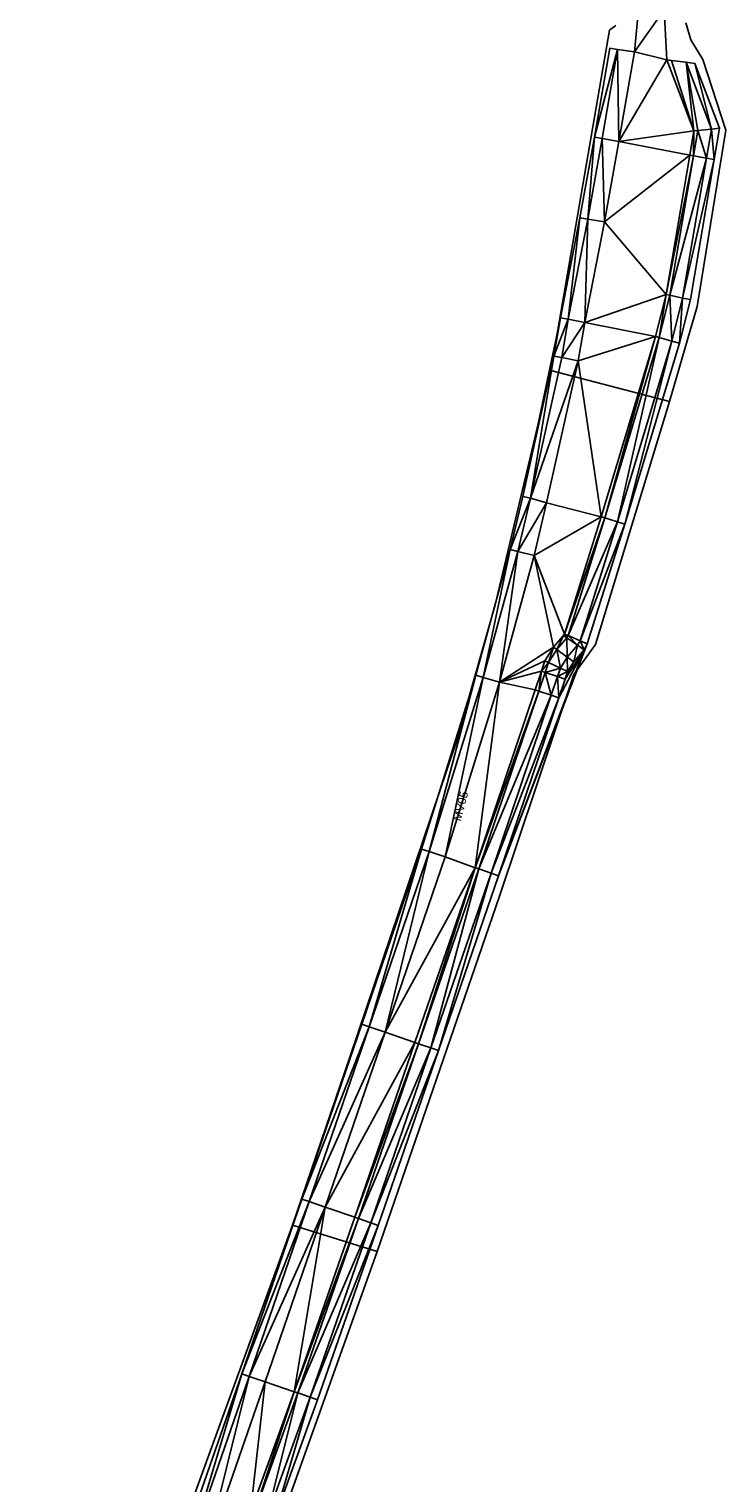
# Model space of a CAD drawing. Header units: inches. Extents: x 165249 to 166515, y 421241 to 425252.
# Tile 6 of 8: x 165751 to 166127, y 423019 to 423806. Entities that reach past the tile are written whole.
import ezdxf

# ---------------------------------------------------------------- set-up
doc = ezdxf.new("R2010")
doc.units = ezdxf.units.IN
doc.header["$MEASUREMENT"] = 0
for name, color, linetype in [('_MODEL', 7, 'Continuous'), ('Model_TIN', 9, 'Continuous'), ('TI21280_Monstervakken_0103', 5, 'Continuous')]:
    doc.layers.add(name, color=color, linetype=linetype)
doc.styles.get("Standard").update_dxf_attribs({"font": 'arial.ttf'})

msp = doc.modelspace()

# ---------------------------------------------------------------- linework, layer by layer
at = {"layer": '_MODEL', "color": 8}
for p, q in [((166064.61, 423795.48, 4.9), (166068.82, 423794.84, 3.2)), ((166068.82, 423794.84, 3.2), (166077.89, 423793.62, 0.15)), ((166095.51, 423789.23, 0.15), (166097.92, 423788.91, 0.85)), ((166097.92, 423788.91, 0.85), (166105.81, 423787.89, 3.2)), ((166105.81, 423787.89, 3.2), (166110.59, 423787.26, 4.9))]:
    msp.add_line(p, q, dxfattribs=at)
at = {"layer": '_MODEL', "color": 6}
msp.add_line((166110.09, 423750.81, 0.15), (166095.51, 423789.23, 0.15), dxfattribs=at)
at = {"layer": '_MODEL', "color": 3}
msp.add_line((166119.53, 423751.74, 3.2), (166105.81, 423787.89, 3.2), dxfattribs=at)
at = {"layer": '_MODEL', "color": 4}
msp.add_line((166123.91, 423752.17, 4.9), (166110.59, 423787.26, 4.9), dxfattribs=at)
at = {"layer": '_MODEL', "color": 6, "elevation": 0.15}
for points in [[(166085.98, 423859.28), (166082.77, 423833.81), (166080.11, 423816.37), (166077.89, 423793.62)], [(166106.92, 423856.88), (166097.34, 423831.85), (166094.05, 423816.23), (166095.51, 423789.23)], [(165763.98, 422597.5), (165770.15, 422636.38), (165779.85, 422685.2), (165799.05, 422784.28), (165818.29, 422881.88), (165845.44, 422978.78), (165878.4, 423073.92), (165910.86, 423168.53), (165943.25, 423263.14), (165975.61, 423357.96), (166004.99, 423452.47), (166023.74, 423520.95), (166030.49, 423549.47), (166047.59, 423626.32), (166051.16, 423647.18), (166061.67, 423701.5), (166069.5, 423745.08), (166077.89, 423793.62)], [(166110.09, 423750.81), (166107.87, 423737.62), (166095.03, 423662.24), (166089.29, 423639.49), (166059.98, 423541.99), (166040.1, 423478.55)], [(165870.47, 423003.5), (165894.05, 423068.63), (165926.81, 423162.99), (165959.31, 423257.55), (165991.79, 423352.09), (166024.34, 423448.39), (166027.75, 423458.4), (166029.57, 423463.97), (166034.26, 423471.45), (166039.65, 423477.75), (166040.1, 423478.55)]]:
    msp.add_lwpolyline(points, dxfattribs=at)
at = {"layer": '_MODEL', "color": 4, "elevation": 4.9}
for points in [[(165750.75, 422599.66), (165756.96, 422638.73), (165766.7, 422687.78), (165785.9, 422786.85), (165805.24, 422884.99), (165832.65, 422982.79), (165865.74, 423078.28), (165898.18, 423172.87), (165930.57, 423267.48), (165962.87, 423362.12), (165992.13, 423456.23), (166010.75, 423524.26), (166017.55, 423552.94), (166034.44, 423628.9), (166037.98, 423649.58), (166048.47, 423703.8), (166056.3, 423747.36), (166064.61, 423795.48)], [(166123.91, 423752.17), (166121.08, 423735.38), (166108.15, 423659.47), (166102.21, 423635.92), (166072.79, 423538.05), (166052.47, 423473.23)], [(165883.28, 422999.52), (165906.68, 423064.15), (165939.47, 423158.62), (165971.98, 423253.2), (166004.48, 423347.77), (166037.03, 423444.09), (166040.46, 423454.16), (166041.79, 423458.24), (166045.09, 423463.49), (166050.7, 423470.06), (166052.47, 423473.23)]]:
    msp.add_lwpolyline(points, dxfattribs=at)
at = {"layer": '_MODEL', "color": 3, "elevation": 3.2}
for points in [[(165754.96, 422599.04), (165761.14, 422637.99), (165770.87, 422686.97), (165790.07, 422786.04), (165809.38, 422884.01), (165836.71, 422981.52), (165869.75, 423076.9), (165902.2, 423171.49), (165934.59, 423266.1), (165966.91, 423360.8), (165996.21, 423455.03), (166014.87, 423523.21), (166021.69, 423551.99), (166038.61, 423628.08), (166042.16, 423648.82), (166052.66, 423703.07), (166060.49, 423746.63), (166068.8, 423794.75)], [(166119.53, 423751.74), (166116.89, 423736.09), (166103.99, 423660.35), (166098.11, 423637.06), (166068.73, 423539.3), (166048.55, 423474.92)], [(165879.22, 423000.78), (165902.67, 423065.57), (165935.45, 423160.01), (165967.96, 423254.58), (166000.45, 423349.14), (166033, 423445.45), (166036.43, 423455.51), (166037.91, 423460.06), (166041.65, 423466.02), (166047.2, 423472.5), (166048.55, 423474.92)]]:
    msp.add_lwpolyline(points, dxfattribs=at)
at = {"layer": '_MODEL', "color": 2, "elevation": 0.85}
for points in [[(166112.26, 423751.07), (166109.94, 423737.26), (166097.08, 423661.8), (166091.32, 423638.93), (166061.99, 423541.37), (166042.04, 423477.72)], [(165872.48, 423002.88), (165896.03, 423067.92), (165928.79, 423162.31), (165961.29, 423256.87), (165993.78, 423351.42), (166026.33, 423447.72), (166029.74, 423457.74), (166031.48, 423463.07), (166035.96, 423470.21), (166041.38, 423476.55), (166042.04, 423477.72)]]:
    msp.add_lwpolyline(points, dxfattribs=at)
at = {"layer": 'Model_TIN'}
for points in [[(166094.05, 423816.23, 0.15), (166077.89, 423793.62, 0.15), (166080.11, 423816.37, 0.15), (166094.05, 423816.23, 0.15)], [(166077.89, 423793.62, 0.15), (166094.05, 423816.23, 0.15), (166095.51, 423789.23, 0.15), (166077.89, 423793.62, 0.15)], [(166064.61, 423795.48, 4.9), (166068.8, 423794.75, 3.2), (166056.3, 423747.36, 4.9), (166064.61, 423795.48, 4.9)], [(166068.8, 423794.75, 3.2), (166064.61, 423795.48, 4.9), (166068.82, 423794.84, 3.2), (166068.8, 423794.75, 3.2)], [(166068.8, 423794.75, 3.2), (166060.49, 423746.63, 3.2), (166056.3, 423747.36, 4.9), (166068.8, 423794.75, 3.2)], [(166068.8, 423794.75, 3.2), (166069.5, 423745.08, 0.15), (166060.49, 423746.63, 3.2), (166068.8, 423794.75, 3.2)], [(166068.8, 423794.75, 3.2), (166068.82, 423794.84, 3.2), (166077.89, 423793.62, 0.15), (166068.8, 423794.75, 3.2)], [(166068.8, 423794.75, 3.2), (166077.89, 423793.62, 0.15), (166069.5, 423745.08, 0.15), (166068.8, 423794.75, 3.2)], [(166069.5, 423745.08, 0.15), (166077.89, 423793.62, 0.15), (166095.51, 423789.23, 0.15), (166069.5, 423745.08, 0.15)], [(166095.51, 423789.23, 0.15), (166110.09, 423750.81, 0.15), (166069.5, 423745.08, 0.15), (166095.51, 423789.23, 0.15)], [(166095.51, 423789.23, 0.15), (166097.92, 423788.91, 0.85), (166110.09, 423750.81, 0.15), (166095.51, 423789.23, 0.15)], [(166105.81, 423787.89, 3.2), (166110.09, 423750.81, 0.15), (166097.92, 423788.91, 0.85), (166105.81, 423787.89, 3.2)], [(166105.81, 423787.89, 3.2), (166110.59, 423787.26, 4.9), (166119.53, 423751.74, 3.2), (166105.81, 423787.89, 3.2)], [(166119.53, 423751.74, 3.2), (166112.26, 423751.07, 0.85), (166105.81, 423787.89, 3.2), (166119.53, 423751.74, 3.2)], [(166112.26, 423751.07, 0.85), (166110.09, 423750.81, 0.15), (166105.81, 423787.89, 3.2), (166112.26, 423751.07, 0.85)], [(166119.53, 423751.74, 3.2), (166110.59, 423787.26, 4.9), (166123.91, 423752.17, 4.9), (166119.53, 423751.74, 3.2)], [(166107.87, 423737.62, 0.15), (166069.5, 423745.08, 0.15), (166110.09, 423750.81, 0.15), (166107.87, 423737.62, 0.15)], [(166109.94, 423737.26, 0.85), (166107.87, 423737.62, 0.15), (166110.09, 423750.81, 0.15), (166109.94, 423737.26, 0.85)], [(166109.94, 423737.26, 0.85), (166110.09, 423750.81, 0.15), (166112.26, 423751.07, 0.85), (166109.94, 423737.26, 0.85)], [(166116.89, 423736.09, 3.2), (166109.94, 423737.26, 0.85), (166112.26, 423751.07, 0.85), (166116.89, 423736.09, 3.2)], [(166119.53, 423751.74, 3.2), (166116.89, 423736.09, 3.2), (166112.26, 423751.07, 0.85), (166119.53, 423751.74, 3.2)], [(166119.53, 423751.74, 3.2), (166121.08, 423735.38, 4.9), (166116.89, 423736.09, 3.2), (166119.53, 423751.74, 3.2)], [(166119.53, 423751.74, 3.2), (166123.91, 423752.17, 4.9), (166121.08, 423735.38, 4.9), (166119.53, 423751.74, 3.2)], [(166052.66, 423703.07, 3.2), (166048.47, 423703.8, 4.9), (166056.3, 423747.36, 4.9), (166052.66, 423703.07, 3.2)], [(166056.3, 423747.36, 4.9), (166060.49, 423746.63, 3.2), (166052.66, 423703.07, 3.2), (166056.3, 423747.36, 4.9)], [(166061.67, 423701.5, 0.15), (166052.66, 423703.07, 3.2), (166060.49, 423746.63, 3.2), (166061.67, 423701.5, 0.15)], [(166060.49, 423746.63, 3.2), (166069.5, 423745.08, 0.15), (166061.67, 423701.5, 0.15), (166060.49, 423746.63, 3.2)], [(166107.87, 423737.62, 0.15), (166061.67, 423701.5, 0.15), (166069.5, 423745.08, 0.15), (166107.87, 423737.62, 0.15)], [(166061.67, 423701.5, 0.15), (166107.87, 423737.62, 0.15), (166095.03, 423662.24, 0.15), (166061.67, 423701.5, 0.15)], [(166107.87, 423737.62, 0.15), (166109.94, 423737.26, 0.85), (166095.03, 423662.24, 0.15), (166107.87, 423737.62, 0.15)], [(166109.94, 423737.26, 0.85), (166097.08, 423661.8, 0.85), (166095.03, 423662.24, 0.15), (166109.94, 423737.26, 0.85)], [(166116.89, 423736.09, 3.2), (166097.08, 423661.8, 0.85), (166109.94, 423737.26, 0.85), (166116.89, 423736.09, 3.2)], [(166103.99, 423660.35, 3.2), (166097.08, 423661.8, 0.85), (166116.89, 423736.09, 3.2), (166103.99, 423660.35, 3.2)], [(166103.99, 423660.35, 3.2), (166116.89, 423736.09, 3.2), (166121.08, 423735.38, 4.9), (166103.99, 423660.35, 3.2)], [(166103.99, 423660.35, 3.2), (166121.08, 423735.38, 4.9), (166108.15, 423659.47, 4.9), (166103.99, 423660.35, 3.2)], [(166042.16, 423648.82, 3.2), (166037.98, 423649.58, 4.9), (166048.47, 423703.8, 4.9), (166042.16, 423648.82, 3.2)], [(166052.66, 423703.07, 3.2), (166042.16, 423648.82, 3.2), (166048.47, 423703.8, 4.9), (166052.66, 423703.07, 3.2)], [(166051.16, 423647.18, 0.15), (166042.16, 423648.82, 3.2), (166052.66, 423703.07, 3.2), (166051.16, 423647.18, 0.15)], [(166052.66, 423703.07, 3.2), (166061.67, 423701.5, 0.15), (166051.16, 423647.18, 0.15), (166052.66, 423703.07, 3.2)], [(166061.67, 423701.5, 0.15), (166095.03, 423662.24, 0.15), (166051.16, 423647.18, 0.15), (166061.67, 423701.5, 0.15)], [(166051.16, 423647.18, 0.15), (166095.03, 423662.24, 0.15), (166089.29, 423639.49, 0.15), (166051.16, 423647.18, 0.15)], [(166091.32, 423638.93, 0.85), (166089.29, 423639.49, 0.15), (166095.03, 423662.24, 0.15), (166091.32, 423638.93, 0.85)], [(166097.08, 423661.8, 0.85), (166091.32, 423638.93, 0.85), (166095.03, 423662.24, 0.15), (166097.08, 423661.8, 0.85)], [(166097.08, 423661.8, 0.85), (166098.11, 423637.06, 3.2), (166091.32, 423638.93, 0.85), (166097.08, 423661.8, 0.85)], [(166097.08, 423661.8, 0.85), (166103.99, 423660.35, 3.2), (166098.11, 423637.06, 3.2), (166097.08, 423661.8, 0.85)], [(166098.11, 423637.06, 3.2), (166103.99, 423660.35, 3.2), (166102.21, 423635.92, 4.9), (166098.11, 423637.06, 3.2)], [(166103.99, 423660.35, 3.2), (166108.15, 423659.47, 4.9), (166102.21, 423635.92, 4.9), (166103.99, 423660.35, 3.2)], [(166037.98, 423649.58, 4.9), (166034.44, 423628.9, 4.9), (166017.55, 423552.94, 4.9), (166037.98, 423649.58, 4.9)], [(166042.16, 423648.82, 3.2), (166034.44, 423628.9, 4.9), (166037.98, 423649.58, 4.9), (166042.16, 423648.82, 3.2)], [(166042.16, 423648.82, 3.2), (166038.61, 423628.08, 3.2), (166034.44, 423628.9, 4.9), (166042.16, 423648.82, 3.2)], [(166051.16, 423647.18, 0.15), (166038.61, 423628.08, 3.2), (166042.16, 423648.82, 3.2), (166051.16, 423647.18, 0.15)], [(166038.61, 423628.08, 3.2), (166051.16, 423647.18, 0.15), (166047.59, 423626.32, 0.15), (166038.61, 423628.08, 3.2)], [(166051.16, 423647.18, 0.15), (166089.29, 423639.49, 0.15), (166047.59, 423626.32, 0.15), (166051.16, 423647.18, 0.15)], [(166059.98, 423541.99, 0.15), (166047.59, 423626.32, 0.15), (166089.29, 423639.49, 0.15), (166059.98, 423541.99, 0.15)], [(166089.29, 423639.49, 0.15), (166061.99, 423541.37, 0.85), (166059.98, 423541.99, 0.15), (166089.29, 423639.49, 0.15)], [(166089.29, 423639.49, 0.15), (166091.32, 423638.93, 0.85), (166061.99, 423541.37, 0.85), (166089.29, 423639.49, 0.15)], [(166091.32, 423638.93, 0.85), (166068.73, 423539.3, 3.2), (166061.99, 423541.37, 0.85), (166091.32, 423638.93, 0.85)], [(166091.32, 423638.93, 0.85), (166098.11, 423637.06, 3.2), (166068.73, 423539.3, 3.2), (166091.32, 423638.93, 0.85)], [(166098.11, 423637.06, 3.2), (166072.79, 423538.05, 4.9), (166068.73, 423539.3, 3.2), (166098.11, 423637.06, 3.2)], [(166098.11, 423637.06, 3.2), (166102.21, 423635.92, 4.9), (166072.79, 423538.05, 4.9), (166098.11, 423637.06, 3.2)], [(166021.69, 423551.99, 3.2), (166017.55, 423552.94, 4.9), (166034.44, 423628.9, 4.9), (166021.69, 423551.99, 3.2)], [(166021.69, 423551.99, 3.2), (166034.44, 423628.9, 4.9), (166038.61, 423628.08, 3.2), (166021.69, 423551.99, 3.2)], [(166047.59, 423626.32, 0.15), (166021.69, 423551.99, 3.2), (166038.61, 423628.08, 3.2), (166047.59, 423626.32, 0.15)], [(166021.69, 423551.99, 3.2), (166047.59, 423626.32, 0.15), (166030.49, 423549.47, 0.15), (166021.69, 423551.99, 3.2)], [(166047.59, 423626.32, 0.15), (166059.98, 423541.99, 0.15), (166030.49, 423549.47, 0.15), (166047.59, 423626.32, 0.15)], [(166021.69, 423551.99, 3.2), (166010.75, 423524.26, 4.9), (166017.55, 423552.94, 4.9), (166021.69, 423551.99, 3.2)], [(166021.69, 423551.99, 3.2), (166014.87, 423523.21, 3.2), (166010.75, 423524.26, 4.9), (166021.69, 423551.99, 3.2)], [(166030.49, 423549.47, 0.15), (166014.87, 423523.21, 3.2), (166021.69, 423551.99, 3.2), (166030.49, 423549.47, 0.15)], [(166030.49, 423549.47, 0.15), (166023.74, 423520.95, 0.15), (166014.87, 423523.21, 3.2), (166030.49, 423549.47, 0.15)], [(166030.49, 423549.47, 0.15), (166059.98, 423541.99, 0.15), (166023.74, 423520.95, 0.15), (166030.49, 423549.47, 0.15)], [(166040.1, 423478.55, 0.15), (166023.74, 423520.95, 0.15), (166059.98, 423541.99, 0.15), (166040.1, 423478.55, 0.15)], [(166059.98, 423541.99, 0.15), (166061.99, 423541.37, 0.85), (166040.1, 423478.55, 0.15), (166059.98, 423541.99, 0.15)], [(166061.99, 423541.37, 0.85), (166042.04, 423477.72, 0.85), (166040.1, 423478.55, 0.15), (166061.99, 423541.37, 0.85)], [(166068.73, 423539.3, 3.2), (166042.04, 423477.72, 0.85), (166061.99, 423541.37, 0.85), (166068.73, 423539.3, 3.2)], [(166048.55, 423474.92, 3.2), (166042.04, 423477.72, 0.85), (166068.73, 423539.3, 3.2), (166048.55, 423474.92, 3.2)], [(166072.79, 423538.05, 4.9), (166048.55, 423474.92, 3.2), (166068.73, 423539.3, 3.2), (166072.79, 423538.05, 4.9)], [(166072.79, 423538.05, 4.9), (166052.47, 423473.23, 4.9), (166048.55, 423474.92, 3.2), (166072.79, 423538.05, 4.9)], [(165996.21, 423455.03, 3.2), (165992.13, 423456.23, 4.9), (166010.75, 423524.26, 4.9), (165996.21, 423455.03, 3.2)], [(165996.21, 423455.03, 3.2), (166010.75, 423524.26, 4.9), (166014.87, 423523.21, 3.2), (165996.21, 423455.03, 3.2)], [(166004.99, 423452.47, 0.15), (165996.21, 423455.03, 3.2), (166014.87, 423523.21, 3.2), (166004.99, 423452.47, 0.15)], [(166004.99, 423452.47, 0.15), (166014.87, 423523.21, 3.2), (166023.74, 423520.95, 0.15), (166004.99, 423452.47, 0.15)], [(166023.74, 423520.95, 0.15), (166034.26, 423471.45, 0.15), (166004.99, 423452.47, 0.15), (166023.74, 423520.95, 0.15)], [(166023.74, 423520.95, 0.15), (166040.1, 423478.55, 0.15), (166034.26, 423471.45, 0.15), (166023.74, 423520.95, 0.15)], [(166050.7, 423470.06, 4.9), (166052.47, 423473.23, 4.9), (166004.48, 423347.77, 4.9), (166050.7, 423470.06, 4.9)], [(166039.65, 423477.75, 0.15), (166034.26, 423471.45, 0.15), (166040.1, 423478.55, 0.15), (166039.65, 423477.75, 0.15)], [(166035.96, 423470.21, 0.85), (166034.26, 423471.45, 0.15), (166039.65, 423477.75, 0.15), (166035.96, 423470.21, 0.85)], [(166039.65, 423477.75, 0.15), (166041.38, 423476.55, 0.85), (166035.96, 423470.21, 0.85), (166039.65, 423477.75, 0.15)], [(166035.96, 423470.21, 0.85), (166041.38, 423476.55, 0.85), (166041.65, 423466.02, 3.2), (166035.96, 423470.21, 0.85)], [(166039.65, 423477.75, 0.15), (166040.1, 423478.55, 0.15), (166041.38, 423476.55, 0.85), (166039.65, 423477.75, 0.15)], [(166042.04, 423477.72, 0.85), (166041.38, 423476.55, 0.85), (166040.1, 423478.55, 0.15), (166042.04, 423477.72, 0.85)], [(166047.2, 423472.5, 3.2), (166041.38, 423476.55, 0.85), (166042.04, 423477.72, 0.85), (166047.2, 423472.5, 3.2)], [(166047.2, 423472.5, 3.2), (166041.65, 423466.02, 3.2), (166041.38, 423476.55, 0.85), (166047.2, 423472.5, 3.2)], [(166048.55, 423474.92, 3.2), (166047.2, 423472.5, 3.2), (166042.04, 423477.72, 0.85), (166048.55, 423474.92, 3.2)], [(166048.55, 423474.92, 3.2), (166050.7, 423470.06, 4.9), (166047.2, 423472.5, 3.2), (166048.55, 423474.92, 3.2)], [(166052.47, 423473.23, 4.9), (166050.7, 423470.06, 4.9), (166048.55, 423474.92, 3.2), (166052.47, 423473.23, 4.9)], [(166037.03, 423444.09, 4.9), (166050.7, 423470.06, 4.9), (166004.48, 423347.77, 4.9), (166037.03, 423444.09, 4.9)], [(166034.26, 423471.45, 0.15), (166029.57, 423463.97, 0.15), (166004.99, 423452.47, 0.15), (166034.26, 423471.45, 0.15)], [(166031.48, 423463.07, 0.85), (166029.57, 423463.97, 0.15), (166034.26, 423471.45, 0.15), (166031.48, 423463.07, 0.85)], [(166035.96, 423470.21, 0.85), (166031.48, 423463.07, 0.85), (166034.26, 423471.45, 0.15), (166035.96, 423470.21, 0.85)], [(166035.96, 423470.21, 0.85), (166037.91, 423460.06, 3.2), (166031.48, 423463.07, 0.85), (166035.96, 423470.21, 0.85)], [(166035.96, 423470.21, 0.85), (166041.65, 423466.02, 3.2), (166037.91, 423460.06, 3.2), (166035.96, 423470.21, 0.85)], [(166050.7, 423470.06, 4.9), (166037.03, 423444.09, 4.9), (166040.46, 423454.16, 4.9), (166050.7, 423470.06, 4.9)], [(166041.65, 423466.02, 3.2), (166041.79, 423458.24, 4.9), (166037.91, 423460.06, 3.2), (166041.65, 423466.02, 3.2)], [(166050.7, 423470.06, 4.9), (166040.46, 423454.16, 4.9), (166045.09, 423463.49, 4.9), (166050.7, 423470.06, 4.9)], [(166045.09, 423463.49, 4.9), (166041.65, 423466.02, 3.2), (166047.2, 423472.5, 3.2), (166045.09, 423463.49, 4.9)], [(166041.65, 423466.02, 3.2), (166045.09, 423463.49, 4.9), (166041.79, 423458.24, 4.9), (166041.65, 423466.02, 3.2)], [(166050.7, 423470.06, 4.9), (166045.09, 423463.49, 4.9), (166047.2, 423472.5, 3.2), (166050.7, 423470.06, 4.9)], [(166029.57, 423463.97, 0.15), (166027.75, 423458.4, 0.15), (166004.99, 423452.47, 0.15), (166029.57, 423463.97, 0.15)], [(166027.75, 423458.4, 0.15), (166024.34, 423448.39, 0.15), (166004.99, 423452.47, 0.15), (166027.75, 423458.4, 0.15)], [(166024.34, 423448.39, 0.15), (166027.75, 423458.4, 0.15), (166026.33, 423447.72, 0.85), (166024.34, 423448.39, 0.15)], [(166029.74, 423457.74, 0.85), (166026.33, 423447.72, 0.85), (166027.75, 423458.4, 0.15), (166029.74, 423457.74, 0.85)], [(166026.33, 423447.72, 0.85), (166029.74, 423457.74, 0.85), (166033, 423445.45, 3.2), (166026.33, 423447.72, 0.85)], [(166031.48, 423463.07, 0.85), (166027.75, 423458.4, 0.15), (166029.57, 423463.97, 0.15), (166031.48, 423463.07, 0.85)], [(166031.48, 423463.07, 0.85), (166029.74, 423457.74, 0.85), (166027.75, 423458.4, 0.15), (166031.48, 423463.07, 0.85)], [(166037.91, 423460.06, 3.2), (166029.74, 423457.74, 0.85), (166031.48, 423463.07, 0.85), (166037.91, 423460.06, 3.2)], [(166036.43, 423455.51, 3.2), (166029.74, 423457.74, 0.85), (166037.91, 423460.06, 3.2), (166036.43, 423455.51, 3.2)], [(166036.43, 423455.51, 3.2), (166033, 423445.45, 3.2), (166029.74, 423457.74, 0.85), (166036.43, 423455.51, 3.2)], [(166037.91, 423460.06, 3.2), (166041.79, 423458.24, 4.9), (166036.43, 423455.51, 3.2), (166037.91, 423460.06, 3.2)], [(166041.79, 423458.24, 4.9), (166040.46, 423454.16, 4.9), (166036.43, 423455.51, 3.2), (166041.79, 423458.24, 4.9)], [(166041.79, 423458.24, 4.9), (166045.09, 423463.49, 4.9), (166040.46, 423454.16, 4.9), (166041.79, 423458.24, 4.9)], [(165962.87, 423362.12, 4.9), (165992.13, 423456.23, 4.9), (165966.91, 423360.8, 3.2), (165962.87, 423362.12, 4.9)], [(165996.21, 423455.03, 3.2), (165966.91, 423360.8, 3.2), (165992.13, 423456.23, 4.9), (165996.21, 423455.03, 3.2)], [(165975.61, 423357.96, 0.15), (165966.91, 423360.8, 3.2), (165996.21, 423455.03, 3.2), (165975.61, 423357.96, 0.15)], [(166004.99, 423452.47, 0.15), (165975.61, 423357.96, 0.15), (165996.21, 423455.03, 3.2), (166004.99, 423452.47, 0.15)], [(165991.79, 423352.09, 0.15), (165975.61, 423357.96, 0.15), (166004.99, 423452.47, 0.15), (165991.79, 423352.09, 0.15)], [(166024.34, 423448.39, 0.15), (165991.79, 423352.09, 0.15), (166004.99, 423452.47, 0.15), (166024.34, 423448.39, 0.15)], [(166036.43, 423455.51, 3.2), (166037.03, 423444.09, 4.9), (166033, 423445.45, 3.2), (166036.43, 423455.51, 3.2)], [(166036.43, 423455.51, 3.2), (166040.46, 423454.16, 4.9), (166037.03, 423444.09, 4.9), (166036.43, 423455.51, 3.2)], [(166026.33, 423447.72, 0.85), (165991.79, 423352.09, 0.15), (166024.34, 423448.39, 0.15), (166026.33, 423447.72, 0.85)], [(165991.79, 423352.09, 0.15), (166026.33, 423447.72, 0.85), (165993.78, 423351.42, 0.85), (165991.79, 423352.09, 0.15)], [(166026.33, 423447.72, 0.85), (166033, 423445.45, 3.2), (165993.78, 423351.42, 0.85), (166026.33, 423447.72, 0.85)], [(165993.78, 423351.42, 0.85), (166033, 423445.45, 3.2), (166000.45, 423349.14, 3.2), (165993.78, 423351.42, 0.85)], [(166033, 423445.45, 3.2), (166037.03, 423444.09, 4.9), (166000.45, 423349.14, 3.2), (166033, 423445.45, 3.2)], [(166037.03, 423444.09, 4.9), (166004.48, 423347.77, 4.9), (166000.45, 423349.14, 3.2), (166037.03, 423444.09, 4.9)], [(165934.59, 423266.1, 3.2), (165930.57, 423267.48, 4.9), (165962.87, 423362.12, 4.9), (165934.59, 423266.1, 3.2)], [(165962.87, 423362.12, 4.9), (165966.91, 423360.8, 3.2), (165934.59, 423266.1, 3.2), (165962.87, 423362.12, 4.9)], [(165943.25, 423263.14, 0.15), (165934.59, 423266.1, 3.2), (165966.91, 423360.8, 3.2), (165943.25, 423263.14, 0.15)], [(165975.61, 423357.96, 0.15), (165943.25, 423263.14, 0.15), (165966.91, 423360.8, 3.2), (165975.61, 423357.96, 0.15)], [(165991.79, 423352.09, 0.15), (165943.25, 423263.14, 0.15), (165975.61, 423357.96, 0.15), (165991.79, 423352.09, 0.15)], [(165991.79, 423352.09, 0.15), (165959.31, 423257.55, 0.15), (165943.25, 423263.14, 0.15), (165991.79, 423352.09, 0.15)], [(165961.29, 423256.87, 0.85), (165959.31, 423257.55, 0.15), (165991.79, 423352.09, 0.15), (165961.29, 423256.87, 0.85)], [(165993.78, 423351.42, 0.85), (165961.29, 423256.87, 0.85), (165991.79, 423352.09, 0.15), (165993.78, 423351.42, 0.85)], [(165961.29, 423256.87, 0.85), (165993.78, 423351.42, 0.85), (165967.96, 423254.58, 3.2), (165961.29, 423256.87, 0.85)], [(165993.78, 423351.42, 0.85), (166000.45, 423349.14, 3.2), (165967.96, 423254.58, 3.2), (165993.78, 423351.42, 0.85)], [(166000.45, 423349.14, 3.2), (165971.98, 423253.2, 4.9), (165967.96, 423254.58, 3.2), (166000.45, 423349.14, 3.2)], [(166000.45, 423349.14, 3.2), (166004.48, 423347.77, 4.9), (165971.98, 423253.2, 4.9), (166000.45, 423349.14, 3.2)], [(165930.57, 423267.48, 4.9), (165934.59, 423266.1, 3.2), (165898.18, 423172.87, 4.9), (165930.57, 423267.48, 4.9)], [(165898.18, 423172.87, 4.9), (165934.59, 423266.1, 3.2), (165902.2, 423171.49, 3.2), (165898.18, 423172.87, 4.9)], [(165902.2, 423171.49, 3.2), (165934.59, 423266.1, 3.2), (165943.25, 423263.14, 0.15), (165902.2, 423171.49, 3.2)], [(165943.25, 423263.14, 0.15), (165910.86, 423168.53, 0.15), (165902.2, 423171.49, 3.2), (165943.25, 423263.14, 0.15)], [(165959.31, 423257.55, 0.15), (165910.86, 423168.53, 0.15), (165943.25, 423263.14, 0.15), (165959.31, 423257.55, 0.15)], [(165959.31, 423257.55, 0.15), (165926.81, 423162.99, 0.15), (165910.86, 423168.53, 0.15), (165959.31, 423257.55, 0.15)], [(165926.81, 423162.99, 0.15), (165959.31, 423257.55, 0.15), (165961.29, 423256.87, 0.85), (165926.81, 423162.99, 0.15)], [(165961.29, 423256.87, 0.85), (165928.79, 423162.31, 0.85), (165926.81, 423162.99, 0.15), (165961.29, 423256.87, 0.85)], [(165961.29, 423256.87, 0.85), (165967.96, 423254.58, 3.2), (165928.79, 423162.31, 0.85), (165961.29, 423256.87, 0.85)], [(165928.79, 423162.31, 0.85), (165967.96, 423254.58, 3.2), (165935.45, 423160.01, 3.2), (165928.79, 423162.31, 0.85)], [(165967.96, 423254.58, 3.2), (165971.98, 423253.2, 4.9), (165935.45, 423160.01, 3.2), (165967.96, 423254.58, 3.2)], [(165971.98, 423253.2, 4.9), (165939.47, 423158.62, 4.9), (165935.45, 423160.01, 3.2), (165971.98, 423253.2, 4.9)], [(165902.2, 423171.49, 3.2), (165865.74, 423078.28, 4.9), (165898.18, 423172.87, 4.9), (165902.2, 423171.49, 3.2)], [(165869.75, 423076.9, 3.2), (165865.74, 423078.28, 4.9), (165902.2, 423171.49, 3.2), (165869.75, 423076.9, 3.2)], [(165902.2, 423171.49, 3.2), (165910.86, 423168.53, 0.15), (165869.75, 423076.9, 3.2), (165902.2, 423171.49, 3.2)], [(165869.75, 423076.9, 3.2), (165910.86, 423168.53, 0.15), (165878.4, 423073.92, 0.15), (165869.75, 423076.9, 3.2)], [(165894.05, 423068.63, 0.15), (165878.4, 423073.92, 0.15), (165910.86, 423168.53, 0.15), (165894.05, 423068.63, 0.15)], [(165926.81, 423162.99, 0.15), (165894.05, 423068.63, 0.15), (165910.86, 423168.53, 0.15), (165926.81, 423162.99, 0.15)], [(165928.79, 423162.31, 0.85), (165894.05, 423068.63, 0.15), (165926.81, 423162.99, 0.15), (165928.79, 423162.31, 0.85)], [(165894.05, 423068.63, 0.15), (165928.79, 423162.31, 0.85), (165896.03, 423067.92, 0.85), (165894.05, 423068.63, 0.15)], [(165928.79, 423162.31, 0.85), (165935.45, 423160.01, 3.2), (165896.03, 423067.92, 0.85), (165928.79, 423162.31, 0.85)], [(165896.03, 423067.92, 0.85), (165935.45, 423160.01, 3.2), (165902.67, 423065.57, 3.2), (165896.03, 423067.92, 0.85)], [(165935.45, 423160.01, 3.2), (165939.47, 423158.62, 4.9), (165902.67, 423065.57, 3.2), (165935.45, 423160.01, 3.2)], [(165906.68, 423064.15, 4.9), (165902.67, 423065.57, 3.2), (165939.47, 423158.62, 4.9), (165906.68, 423064.15, 4.9)], [(165836.71, 422981.52, 3.2), (165832.65, 422982.79, 4.9), (165865.74, 423078.28, 4.9), (165836.71, 422981.52, 3.2)], [(165836.71, 422981.52, 3.2), (165865.74, 423078.28, 4.9), (165869.75, 423076.9, 3.2), (165836.71, 422981.52, 3.2)], [(165845.44, 422978.78, 0.15), (165836.71, 422981.52, 3.2), (165869.75, 423076.9, 3.2), (165845.44, 422978.78, 0.15)], [(165845.44, 422978.78, 0.15), (165869.75, 423076.9, 3.2), (165878.4, 423073.92, 0.15), (165845.44, 422978.78, 0.15)], [(165878.4, 423073.92, 0.15), (165870.47, 423003.5, 0.15), (165845.44, 422978.78, 0.15), (165878.4, 423073.92, 0.15)], [(165870.47, 423003.5, 0.15), (165878.4, 423073.92, 0.15), (165894.05, 423068.63, 0.15), (165870.47, 423003.5, 0.15)], [(165872.48, 423002.88, 0.85), (165870.47, 423003.5, 0.15), (165894.05, 423068.63, 0.15), (165872.48, 423002.88, 0.85)], [(165896.03, 423067.92, 0.85), (165872.48, 423002.88, 0.85), (165894.05, 423068.63, 0.15), (165896.03, 423067.92, 0.85)], [(165879.22, 423000.78, 3.2), (165872.48, 423002.88, 0.85), (165896.03, 423067.92, 0.85), (165879.22, 423000.78, 3.2)], [(165896.03, 423067.92, 0.85), (165902.67, 423065.57, 3.2), (165879.22, 423000.78, 3.2), (165896.03, 423067.92, 0.85)], [(165879.22, 423000.78, 3.2), (165902.67, 423065.57, 3.2), (165883.28, 422999.52, 4.9), (165879.22, 423000.78, 3.2)], [(165883.28, 422999.52, 4.9), (165902.67, 423065.57, 3.2), (165906.68, 423064.15, 4.9), (165883.28, 422999.52, 4.9)]]:
    msp.add_3dface(points, dxfattribs=at)
at = {"layer": 'TI21280_Monstervakken_0103', "linetype": 'Continuous'}
msp.add_lwpolyline([(166067.82, 423807.84), (166064.37, 423805.19), (166032.7, 423621.07), (166096.82, 423604.34), (166111.87, 423655.67), (166111.87, 423655.67), (166127.37, 423751.18), (166114.98, 423789.32), (166108.38, 423799.98), (166105.73, 423809.28)], dxfattribs=at)
for points in [[(165893.1, 423158.8), (165938.82, 423144.4), (166004.93, 423336.71), (166045.21, 423456.66), (166056.96, 423472.92), (166096.82, 423604.34), (166032.7, 423621.07), (166002.69, 423494.26), (165981.38, 423419.38), (165924.13, 423249.53)], [(165809.4, 422665.54), (165834.99, 422794.9), (165852.64, 422874.86), (165887.24, 422999.44), (165938.82, 423144.4), (165893.1, 423158.8), (165829.43, 422983.72), (165815.37, 422935.38), (165803.87, 422885.12), (165787.11, 422802.41), (165764.07, 422674.55)]]:
    msp.add_lwpolyline(points, close=True, dxfattribs=at)

# ---------------------------------------------------------------- texts
at = {"layer": 'TI21280_Monstervakken_0103', "insert": (165984.15, 423376.96), "char_height": 0.2, "width": 13.9332, "attachment_point": 7, "rotation": 75.50892}
msp.add_mtext('\\fArial|i0|b0;\\H4.47055;MV05', dxfattribs=at)

doc.saveas('drawing.dxf')
